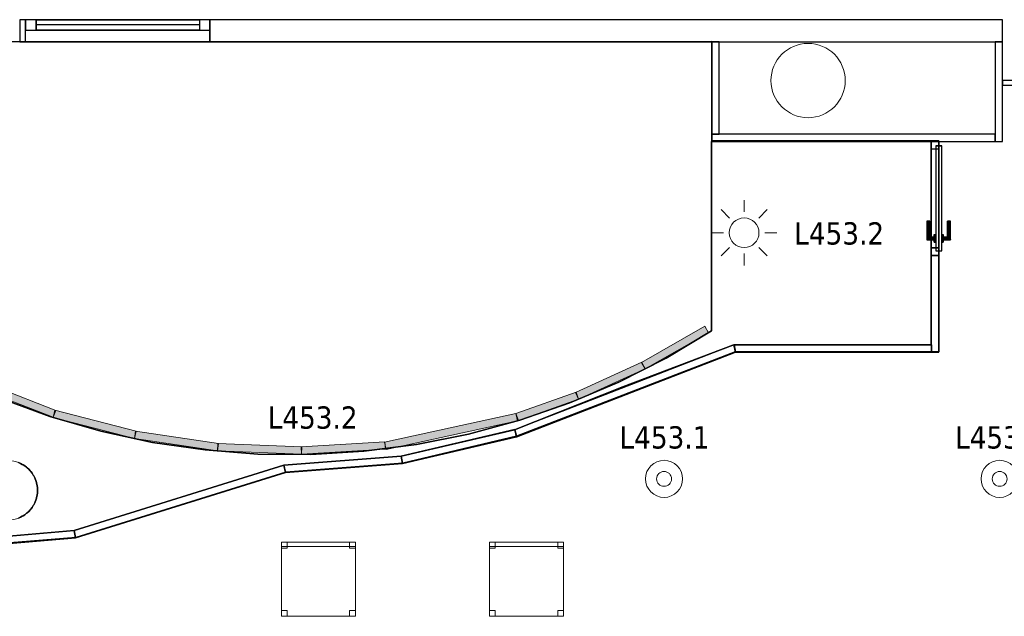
# Model space of a CAD drawing. Header units: metres. Extents: x 397.7 to 427.5, y 12.7 to 28.4.
# Tile 123 of 133: x 410.8 to 417.5, y 20.3 to 24.3. Entities that reach past the tile are written whole.
import ezdxf

# ---------------------------------------------------------------- set-up
doc = ezdxf.new("R2010")
doc.units = ezdxf.units.M
for name, color, linetype, lineweight, true_color in [('01_CARPINTERIA', 5, 'Continuous', 25, 0x0000ff), ('01_PROYECCION CARP', 7, 'Continuous', 25, 0x00007f), ('01_SUELOS', 7, 'Continuous', 25, 0x007f00)]:
    doc.layers.add(name, color=color, linetype=linetype, lineweight=lineweight, true_color=true_color)
for name, color, linetype, lineweight in [('02_MOBILIARIO', 7, 'Continuous', 18), ('A-COLS-____-MCUT', 7, 'Continuous', 18), ('A-COLS-____-OTLN', 7, 'Continuous', 18), ('A-DETL-____-MBND', 7, 'Continuous', 18), ('A-DETL-GENF-OTLN', 7, 'Continuous', 18), ('A-GENM-____-OTLN', 7, 'Continuous', 18), ('A-WALL-____-MCUT', 7, 'Continuous', 25), ('A-WALL-____-OTLN', 7, 'Continuous', 25), ('E-LITE-____-IDEN', 7, 'Continuous', 30), ('E-LITE-EQPM-IDEN', 7, 'Continuous', 30), ('E-LITE-EQPM-OTLN', 7, 'Continuous', 18)]:
    doc.layers.add(name, color=color, linetype=linetype, lineweight=lineweight)
doc.styles.add('Tahoma_4', font='tahoma.ttf', dxfattribs={"height": 0.15})

# ---------------------------------------------------------------- blocks, each defined once
blk = doc.blocks.new('Family - Mampara P4-153740-07_ENLLUMENAT_P4')
at = {"layer": 'A-WALL-____-MCUT', "color": 253, "true_color": 0xaaaaaa}
for p, q in [((0.0054, 0.05), (0, 0)), ((1.4857, 0.05), (0.0054, 0.05)), ((1.48, 0), (1.4857, 0.05)), ((0, 0), (1.48, 0))]:
    blk.add_line(p, q, dxfattribs=at)
at = {"layer": 'A-WALL-____-OTLN', "color": 253, "true_color": 0xaaaaaa}
for p, q in [((0.0054, 0.05), (0, 0)), ((0, 0), (1.48, 0)), ((1.4857, 0.05), (0.0054, 0.05)), ((1.48, 0), (1.4857, 0.05))]:
    blk.add_line(p, q, dxfattribs=at)
at = {"layer": 'A-WALL-____-OTLN', "color": 253, "lineweight": 18, "true_color": 0xaaaaaa}
blk.add_line((0, 0), (1.48, 0), dxfattribs=at)
blk = doc.blocks.new('Family - LONDR55-XX_ZZ-ARQ-CAA-M3D-Londres55-153771-07_ENLLUMENAT_P4')
at = {"layer": '01_CARPINTERIA', "color": 9, "true_color": 0xaaaad4}
for p, q in [((0.07, 0.07), (0, 0.07)), ((0, 0.07), (0, 0)), ((0.07, 0), (0.07, 0.07)), ((1.24, 0.07), (1.17, 0.07)), ((1.17, 0.07), (1.17, 0)), ((1.24, 0), (1.24, 0.07)), ((0, 0), (0.07, 0)), ((1.17, 0), (1.24, 0))]:
    blk.add_line(p, q, dxfattribs=at)
at = {"layer": '01_PROYECCION CARP', "color": 9, "true_color": 0xaaaad4}
for p, q in [((0, 0), (0, 0.07)), ((0.07, 0.07), (0, 0.07)), ((0.07, 0), (0.07, 0.07)), ((1.17, 0.07), (0.07, 0.07)), ((0.07, 0.07), (1.17, 0.07)), ((0.07, 0), (0.07, 0.07)), ((0.07, 0), (0.07, 0.07)), ((1.17, 0), (1.17, 0.07)), ((1.17, 0.07), (1.17, 0)), ((1.17, 0), (1.17, 0.07)), ((1.24, 0.07), (1.17, 0.07)), ((1.24, 0), (1.24, 0.07)), ((0, 0), (0.07, 0)), ((0.07, 0.035), (1.17, 0.035)), ((0.07, 0.035), (1.17, 0.035)), ((1.17, 0), (0.07, 0)), ((0.07, 0), (1.17, 0)), ((1.17, 0), (1.24, 0))]:
    blk.add_line(p, q, dxfattribs=at)
blk = doc.blocks.new('Family - Finestra P4-153772-07_ENLLUMENAT_P4')
blk.add_blockref('Family - LONDR55-XX_ZZ-ARQ-CAA-M3D-Londres55-153771-07_ENLLUMENAT_P4', (0, 0))
blk = doc.blocks.new('Family - Paviment PSC-153817-07_ENLLUMENAT_P4')
at = {"layer": '01_SUELOS', "color": 9, "true_color": 0xaad4aa}
for p, q in [((7.22, 2.6887), (5.74, 2.6887)), ((5.74, 2.6887), (7.22, 2.6887)), ((5.74, 2.6887), (5.74, 1.4131)), ((5.74, 1.4131), (5.74, 2.6887)), ((7.22, 1.3187), (7.22, 2.6887)), ((7.22, 2.6887), (7.22, 1.3187)), ((5.74, 1.4131), (5.4332, 1.2298)), ((5.4332, 1.2298), (5.74, 1.4131)), ((5.1432, 1.0353), (5.8821, 1.3154)), ((5.8821, 1.3154), (5.1432, 1.0353)), ((5.8821, 1.3154), (5.8907, 1.3187)), ((5.8907, 1.3187), (5.8821, 1.3154)), ((5.8907, 1.3187), (7.22, 1.3187)), ((7.22, 1.3187), (5.8907, 1.3187)), ((5.4332, 1.2298), (5.1147, 1.068)), ((5.1147, 1.068), (5.4332, 1.2298)), ((5.1147, 1.068), (4.7858, 0.9282)), ((4.7858, 0.9282), (5.1147, 1.068)), ((4.4115, 0.7465), (5.1432, 1.0353)), ((5.1432, 1.0353), (4.4115, 0.7465)), ((1.2821, 0.8364), (0.9464, 0.9587)), ((0.9464, 0.9587), (1.2821, 0.8364)), ((4.7858, 0.9282), (4.4482, 0.8112)), ((4.4482, 0.8112), (4.7858, 0.9282)), ((1.6254, 0.7373), (1.2821, 0.8364)), ((1.2821, 0.8364), (1.6254, 0.7373)), ((4.4482, 0.8112), (4.1033, 0.7176)), ((4.1033, 0.7176), (4.4482, 0.8112)), ((1.9747, 0.6618), (1.6254, 0.7373)), ((1.6254, 0.7373), (1.9747, 0.6618)), ((3.6496, 0.5682), (4.4115, 0.7465)), ((4.4115, 0.7465), (3.6496, 0.5682)), ((4.1033, 0.7176), (3.7529, 0.6477)), ((3.7529, 0.6477), (4.1033, 0.7176)), ((2.3283, 0.6103), (1.9747, 0.6618)), ((1.9747, 0.6618), (2.3283, 0.6103)), ((2.6846, 0.5831), (2.3283, 0.6103)), ((2.3283, 0.6103), (2.6846, 0.5831)), ((3.3985, 0.6018), (3.0419, 0.5803)), ((3.0419, 0.5803), (3.3985, 0.6018)), ((3.7529, 0.6477), (3.3985, 0.6018)), ((3.3985, 0.6018), (3.7529, 0.6477)), ((3.0419, 0.5803), (2.6846, 0.5831)), ((2.6846, 0.5831), (3.0419, 0.5803)), ((2.86, 0.5081), (3.6496, 0.5682)), ((3.6496, 0.5682), (2.86, 0.5081)), ((1.071, 0.5254), (1.0847, 0.5204)), ((1.0847, 0.5204), (1.071, 0.5254)), ((1.0847, 0.5204), (1.0974, 0.5131)), ((1.0974, 0.5131), (1.0847, 0.5204)), ((1.0974, 0.5131), (1.1, 0.5119)), ((1.1, 0.5119), (1.0974, 0.5131)), ((1.1, 0.5119), (1.1024, 0.5102)), ((1.1024, 0.5102), (1.1, 0.5119)), ((1.1024, 0.5102), (1.115, 0.5029)), ((1.115, 0.5029), (1.1024, 0.5102)), ((1.115, 0.5029), (1.1262, 0.4936)), ((1.1262, 0.4936), (1.115, 0.5029)), ((1.1262, 0.4936), (1.1286, 0.4919)), ((1.1286, 0.4919), (1.1262, 0.4936)), ((1.1286, 0.4919), (1.1306, 0.4898)), ((1.1306, 0.4898), (1.1286, 0.4919)), ((1.1306, 0.4898), (1.1418, 0.4805)), ((1.1418, 0.4805), (1.1306, 0.4898)), ((1.1418, 0.4805), (1.1511, 0.4693)), ((1.1511, 0.4693), (1.1418, 0.4805)), ((1.1511, 0.4693), (1.1532, 0.4672)), ((1.1532, 0.4672), (1.1511, 0.4693)), ((1.1532, 0.4672), (1.1549, 0.4649)), ((1.1549, 0.4649), (1.1532, 0.4672)), ((1.1549, 0.4649), (1.1642, 0.4537)), ((1.1642, 0.4537), (1.1549, 0.4649)), ((1.4467, 0.068), (2.86, 0.5081)), ((2.86, 0.5081), (1.4467, 0.068)), ((1.1642, 0.4537), (1.1715, 0.4411)), ((1.1715, 0.4411), (1.1642, 0.4537)), ((1.1715, 0.4411), (1.1732, 0.4387)), ((1.1732, 0.4387), (1.1715, 0.4411)), ((1.1732, 0.4387), (1.1744, 0.436)), ((1.1744, 0.436), (1.1732, 0.4387)), ((1.1744, 0.436), (1.1817, 0.4234)), ((1.1817, 0.4234), (1.1744, 0.436)), ((1.1817, 0.4234), (1.1867, 0.4097)), ((1.1867, 0.4097), (1.1817, 0.4234)), ((1.1867, 0.4097), (1.1879, 0.4071)), ((1.1879, 0.4071), (1.1867, 0.4097)), ((1.1879, 0.4071), (1.1887, 0.4043)), ((1.1887, 0.4043), (1.1879, 0.4071)), ((1.1887, 0.4043), (1.1937, 0.3906)), ((1.1937, 0.3906), (1.1887, 0.4043)), ((1.1937, 0.3906), (1.1962, 0.3762)), ((1.1962, 0.3762), (1.1937, 0.3906)), ((1.1962, 0.3762), (1.197, 0.3734)), ((1.197, 0.3734), (1.1962, 0.3762)), ((1.197, 0.3734), (1.1972, 0.3705)), ((1.1972, 0.3705), (1.197, 0.3734)), ((1.1972, 0.3705), (1.1997, 0.3562)), ((1.1997, 0.3562), (1.1972, 0.3705)), ((1.1997, 0.3562), (1.1997, 0.3212)), ((1.1997, 0.3212), (1.1997, 0.3562)), ((1.1867, 0.2676), (1.1817, 0.2539)), ((1.1817, 0.2539), (1.1867, 0.2676)), ((1.1879, 0.2703), (1.1867, 0.2676)), ((1.1867, 0.2676), (1.1879, 0.2703)), ((1.1887, 0.2731), (1.1879, 0.2703)), ((1.1879, 0.2703), (1.1887, 0.2731)), ((1.1937, 0.2868), (1.1887, 0.2731)), ((1.1887, 0.2731), (1.1937, 0.2868)), ((1.1962, 0.3011), (1.1937, 0.2868)), ((1.1937, 0.2868), (1.1962, 0.3011)), ((1.197, 0.304), (1.1962, 0.3011)), ((1.1962, 0.3011), (1.197, 0.304)), ((1.1972, 0.3069), (1.197, 0.304)), ((1.197, 0.304), (1.1972, 0.3069)), ((1.1997, 0.3212), (1.1972, 0.3069)), ((1.1972, 0.3069), (1.1997, 0.3212)), ((1.1511, 0.2081), (1.1418, 0.1969)), ((1.1418, 0.1969), (1.1511, 0.2081)), ((1.1532, 0.2101), (1.1511, 0.2081)), ((1.1511, 0.2081), (1.1532, 0.2101)), ((1.1549, 0.2125), (1.1532, 0.2101)), ((1.1532, 0.2101), (1.1549, 0.2125)), ((1.1642, 0.2237), (1.1549, 0.2125)), ((1.1549, 0.2125), (1.1642, 0.2237)), ((1.1715, 0.2363), (1.1642, 0.2237)), ((1.1642, 0.2237), (1.1715, 0.2363)), ((1.1732, 0.2387), (1.1715, 0.2363)), ((1.1715, 0.2363), (1.1732, 0.2387)), ((1.1744, 0.2413), (1.1732, 0.2387)), ((1.1732, 0.2387), (1.1744, 0.2413)), ((1.1817, 0.2539), (1.1744, 0.2413)), ((1.1744, 0.2413), (1.1817, 0.2539)), ((1.0847, 0.157), (1.071, 0.152)), ((1.071, 0.152), (1.0847, 0.157)), ((1.0974, 0.1642), (1.0847, 0.157)), ((1.0847, 0.157), (1.0974, 0.1642)), ((1.1, 0.1655), (1.0974, 0.1642)), ((1.0974, 0.1642), (1.1, 0.1655)), ((1.1024, 0.1672), (1.1, 0.1655)), ((1.1, 0.1655), (1.1024, 0.1672)), ((1.115, 0.1744), (1.1024, 0.1672)), ((1.1024, 0.1672), (1.115, 0.1744)), ((1.1262, 0.1838), (1.115, 0.1744)), ((1.115, 0.1744), (1.1262, 0.1838)), ((1.1286, 0.1855), (1.1262, 0.1838)), ((1.1262, 0.1838), (1.1286, 0.1855)), ((1.1306, 0.1875), (1.1286, 0.1855)), ((1.1286, 0.1855), (1.1306, 0.1875)), ((1.1418, 0.1969), (1.1306, 0.1875)), ((1.1306, 0.1875), (1.1418, 0.1969)), ((0.6526, 0), (1.4467, 0.068)), ((1.4467, 0.068), (0.6526, 0))]:
    blk.add_line(p, q, dxfattribs=at)
blk = doc.blocks.new('Family - Mampara P4-153830-07_ENLLUMENAT_P4')
at = {"layer": 'A-WALL-____-MCUT', "color": 253, "true_color": 0xaaaaaa}
for p, q in [((0.05, 0.0492), (0, 0.0492)), ((0, 0.0492), (0, 0)), ((0, 0), (0.6525, 0)), ((0.6525, 0.05), (0.05, 0.05)), ((0.05, 0.05), (0.05, 0.0492)), ((0.6525, 0), (0.6525, 0.05))]:
    blk.add_line(p, q, dxfattribs=at)
at = {"layer": 'A-WALL-____-OTLN', "color": 253, "true_color": 0xaaaaaa}
for p, q in [((0, 0.0492), (0, 0)), ((0.05, 0.0492), (0, 0.0492)), ((0, 0), (1.42, 0)), ((1.42, 0.05), (0.05, 0.05)), ((0.05, 0.05), (0.05, 0.0492)), ((1.42, 0.05), (0.6525, 0.05)), ((0.6525, 0.05), (0.6525, 0)), ((1.42, 0), (1.42, 0.05)), ((1.42, 0), (1.42, 0.05)), ((0.6525, 0), (1.42, 0))]:
    blk.add_line(p, q, dxfattribs=at)
at = {"layer": 'A-WALL-____-OTLN', "color": 253, "lineweight": 18, "true_color": 0xaaaaaa}
blk.add_line((0, 0), (1.42, 0), dxfattribs=at)
blk = doc.blocks.new('Family - Vano porta P4-153832-07_ENLLUMENAT_P4')
at = {"layer": 'A-GENM-____-OTLN', "color": 253, "true_color": 0xaaaaaa}
for p, q in [((417.017, 23.4895), (416.967, 23.4895)), ((416.967, 23.4895), (416.967, 22.7219)), ((417.017, 23.4895), (416.967, 23.4895)), ((416.967, 22.7219), (416.967, 23.4895)), ((417.017, 22.7219), (417.017, 23.4895)), ((417.017, 23.4895), (417.017, 22.7219)), ((416.967, 22.7219), (417.017, 22.7219)), ((417.017, 22.7219), (416.967, 22.7219))]:
    blk.add_line(p, q, dxfattribs=at)
blk = doc.blocks.new('Family - Cadira d_Oficina_P4-153844-07_ENLLUMENAT_P4')
at = {"layer": 'A-DETL-____-MBND', "color": 253, "true_color": 0xaaaaaa}
for p, q in [((0, 0.47), (0, 0.5)), ((0, 0.5), (0.5, 0.5)), ((0.5, 0.5), (0, 0.5)), ((0, 0.5), (0, 0.47)), ((0, 0.46), (0, 0.5)), ((0, 0.5), (0.04, 0.5)), ((0.04, 0.5), (0, 0.5)), ((0, 0.5), (0, 0.46)), ((0, 0), (0, 0.5)), ((0, 0.5), (0.5, 0.5)), ((0.5, 0.5), (0, 0.5)), ((0, 0.5), (0, 0)), ((0.5, 0.47), (0, 0.47)), ((0, 0.47), (0.5, 0.47)), ((0.04, 0.5), (0.04, 0.46)), ((0.04, 0.46), (0.04, 0.5)), ((0.46, 0.46), (0.46, 0.5)), ((0.46, 0.5), (0.5, 0.5)), ((0.5, 0.5), (0.46, 0.5)), ((0.46, 0.5), (0.46, 0.46)), ((0.5, 0.5), (0.5, 0.47)), ((0.5, 0.47), (0.5, 0.5)), ((0.5, 0.5), (0.5, 0)), ((0.5, 0), (0.5, 0.5)), ((0.5, 0.5), (0.5, 0.46)), ((0.5, 0.46), (0.5, 0.5)), ((0.04, 0.46), (0, 0.46)), ((0, 0.46), (0.04, 0.46)), ((0.5, 0.46), (0.46, 0.46)), ((0.46, 0.46), (0.5, 0.46)), ((0, 0), (0, 0.04)), ((0, 0.04), (0.04, 0.04)), ((0.04, 0.04), (0, 0.04)), ((0, 0.04), (0, 0)), ((0.04, 0), (0, 0)), ((0, 0), (0.04, 0)), ((0.5, 0), (0, 0)), ((0, 0), (0.5, 0)), ((0.04, 0.04), (0.04, 0)), ((0.04, 0), (0.04, 0.04)), ((0.46, 0), (0.46, 0.04)), ((0.46, 0.04), (0.5, 0.04)), ((0.5, 0.04), (0.46, 0.04)), ((0.46, 0.04), (0.46, 0)), ((0.5, 0), (0.46, 0)), ((0.46, 0), (0.5, 0)), ((0.5, 0.04), (0.5, 0)), ((0.5, 0), (0.5, 0.04))]:
    blk.add_line(p, q, dxfattribs=at)
blk = doc.blocks.new('Family - Evans P4-153890-07_ENLLUMENAT_P4')
at = {"layer": 'A-WALL-____-MCUT', "color": 253, "true_color": 0xaaaaaa}
for p, q in [((0.62, 0.05), (0, 0.05)), ((0, 0.05), (0, 0)), ((0, 0), (0.62, 0)), ((0.62, 0), (0.62, 0.05))]:
    blk.add_line(p, q, dxfattribs=at)
at = {"layer": 'A-WALL-____-OTLN', "color": 253, "lineweight": 18, "true_color": 0xaaaaaa}
blk.add_line((-0.003, 0), (0.62, 0), dxfattribs=at)
at = {"layer": 'A-WALL-____-OTLN', "color": 253, "true_color": 0xaaaaaa}
for p, q in [((0.62, 0.05), (0, 0.05)), ((0, 0.05), (0, 0)), ((0, 0), (0.62, 0)), ((0.62, 0), (0.62, 0.05))]:
    blk.add_line(p, q, dxfattribs=at)
blk = doc.blocks.new('Family - Mampara P4-153919-07_ENLLUMENAT_P4')
at = {"layer": 'A-WALL-____-MCUT', "color": 253, "true_color": 0xaaaaaa}
for p, q in [((0.0052, 0.0495), (0, 0.0123)), ((0, 0.0123), (0, 0)), ((0, 0), (1.5786, 0)), ((1.5879, 0.05), (0.0018, 0.05)), ((0.0018, 0.05), (0.0052, 0.0495)), ((1.5786, 0), (1.5879, 0.05))]:
    blk.add_line(p, q, dxfattribs=at)
at = {"layer": 'A-WALL-____-OTLN', "color": 253, "true_color": 0xaaaaaa}
for p, q in [((0.0052, 0.0495), (0, 0.0123)), ((0, 0.0123), (0, 0)), ((0, 0), (1.5786, 0)), ((0.0018, 0.05), (0.0052, 0.0495)), ((1.5879, 0.05), (0.0018, 0.05)), ((1.5786, 0), (1.5879, 0.05))]:
    blk.add_line(p, q, dxfattribs=at)
at = {"layer": 'A-WALL-____-OTLN', "color": 253, "lineweight": 18, "true_color": 0xaaaaaa}
blk.add_line((0, 0), (1.5786, 0), dxfattribs=at)
blk = doc.blocks.new('Family - Mampara P4-153927-07_ENLLUMENAT_P4')
at = {"layer": 'A-WALL-____-MCUT', "color": 253, "true_color": 0xaaaaaa}
for p, q in [((0.0039, 0.05), (0, 0)), ((0, 0), (0.79, 0)), ((0.79, 0.05), (0.0039, 0.05)), ((0.79, 0), (0.79, 0.05))]:
    blk.add_line(p, q, dxfattribs=at)
at = {"layer": 'A-WALL-____-OTLN', "color": 253, "true_color": 0xaaaaaa}
for p, q in [((0.0039, 0.05), (0, 0)), ((0, 0), (0.79, 0)), ((0.79, 0.05), (0.0039, 0.05)), ((0.79, 0), (0.79, 0.05))]:
    blk.add_line(p, q, dxfattribs=at)
at = {"layer": 'A-WALL-____-OTLN', "color": 253, "lineweight": 18, "true_color": 0xaaaaaa}
blk.add_line((0, 0), (0.79, 0), dxfattribs=at)
blk = doc.blocks.new('Family - Evans P4-153951-07_ENLLUMENAT_P4')
at = {"layer": 'A-WALL-____-MCUT', "color": 253, "true_color": 0xaaaaaa}
for p, q in [((5.34, 0.15), (0, 0.15)), ((0, 0.15), (0, 0)), ((5.34, 0), (5.34, 0.15)), ((6.58, 0.15), (6.58, 0)), ((6.62, 0.15), (6.58, 0.15)), ((6.62, 0), (6.62, 0.15)), ((0, 0), (5.34, 0)), ((6.58, 0), (6.62, 0))]:
    blk.add_line(p, q, dxfattribs=at)
at = {"layer": 'A-WALL-____-OTLN', "color": 253, "true_color": 0xaaaaaa}
for p, q in [((6.62, 0.15), (0, 0.15)), ((0, 0.15), (0, 0)), ((6.58, 0.15), (5.34, 0.15)), ((5.34, 0.15), (5.34, 0)), ((6.58, 0.15), (6.58, 0)), ((6.62, 0), (6.62, 0.15)), ((0, 0), (6.62, 0)), ((5.34, 0), (6.58, 0))]:
    blk.add_line(p, q, dxfattribs=at)
at = {"layer": 'A-WALL-____-OTLN', "color": 253, "lineweight": 18, "true_color": 0xaaaaaa}
blk.add_line((0, 0), (6.62, 0), dxfattribs=at)
blk = doc.blocks.new('Family - Vano de Finestra P4-153953-07_ENLLUMENAT_P4')
at = {"layer": 'A-GENM-____-OTLN', "color": 253, "true_color": 0xaaaaaa}
for p, q in [((410.867, 24.3095), (410.867, 24.1595)), ((412.107, 24.3095), (410.867, 24.3095)), ((410.867, 24.3095), (410.867, 24.1595)), ((410.867, 24.3095), (412.107, 24.3095)), ((412.107, 24.1595), (412.107, 24.3095)), ((412.107, 24.3095), (412.107, 24.1595)), ((410.867, 24.1595), (412.107, 24.1595)), ((412.107, 24.1595), (410.867, 24.1595))]:
    blk.add_line(p, q, dxfattribs=at)
blk = doc.blocks.new('Family - Mampara P4-154021-07_ENLLUMENAT_P4')
at = {"layer": 'A-WALL-____-MCUT', "color": 253, "true_color": 0xaaaaaa}
for p, q in [((-0.01, 0.05), (-0.01, 0.0497)), ((-0.01, 0.0497), (-0.0093, 0.05)), ((-0.0093, 0.05), (-0.01, 0.05)), ((1.3208, 0.05), (-0.009, 0.05)), ((-0.009, 0.05), (0.0003, 0.0001)), ((0.0003, 0.0001), (0, 0)), ((0, 0), (1.3208, 0)), ((1.3208, 0), (1.3208, 0.05))]:
    blk.add_line(p, q, dxfattribs=at)
at = {"layer": 'A-WALL-____-OTLN', "color": 253, "true_color": 0xaaaaaa}
for p, q in [((-0.01, 0.05), (-0.01, 0.0497)), ((-0.01, 0.0497), (-0.0093, 0.05)), ((-0.0093, 0.05), (-0.01, 0.05)), ((-0.009, 0.05), (0.0003, 0.0001)), ((1.3208, 0.05), (-0.009, 0.05)), ((0.0003, 0.0001), (0, 0)), ((0, 0), (1.3208, 0)), ((1.3208, 0), (1.3208, 0.05))]:
    blk.add_line(p, q, dxfattribs=at)
blk = doc.blocks.new('Family - Pilar P4-154054-07_ENLLUMENAT_P4')
at = {"layer": 'A-COLS-____-MCUT', "color": 253, "true_color": 0xaaaaaa}
for start, end in [(360, 180), (180, 360)]:
    blk.add_arc((0.25, 0.25), 0.25, start, end, dxfattribs=at)
at = {"layer": 'A-COLS-____-OTLN', "color": 253, "true_color": 0xaaaaaa}
for start, end in [(360, 180), (180, 360)]:
    blk.add_arc((0.25, 0.25), 0.25, start, end, dxfattribs=at)
blk = doc.blocks.new('Family - Evans P4-154074-07_ENLLUMENAT_P4')
at = {"layer": 'A-WALL-____-MCUT', "color": 253, "true_color": 0xaaaaaa}
for p, q in [((1.91, 0.05), (0, 0.05)), ((0, 0.05), (0, 0)), ((0, 0), (1.91, 0)), ((1.91, 0), (1.91, 0.05))]:
    blk.add_line(p, q, dxfattribs=at)
at = {"layer": 'A-WALL-____-OTLN', "color": 253, "true_color": 0xaaaaaa}
for p, q in [((1.91, 0.05), (0, 0.05)), ((0, 0.05), (0, 0)), ((0, 0), (1.91, 0)), ((1.91, 0), (1.91, 0.05))]:
    blk.add_line(p, q, dxfattribs=at)
at = {"layer": 'A-WALL-____-OTLN', "color": 253, "lineweight": 18, "true_color": 0xaaaaaa}
blk.add_line((0, 0), (1.91, 0), dxfattribs=at)
blk = doc.blocks.new('Family - LONDR55-XX_ZZ-ARQ-CAA-M3D-Londres55-154204-07_ENLLUMENAT_P4')
at = {"layer": '01_CARPINTERIA', "color": 161, "true_color": 0xaaaaff}
for p, q in [((0.7375, 0.07), (0.03, 0.07)), ((0.03, 0.07), (0.03, 0.03)), ((0.7375, 0.07), (0.03, 0.07)), ((0.03, 0.03), (0.03, 0.07)), ((0.5375, 0.1287), (0.5375, 0.13)), ((0.5375, 0.13), (0.5375, 0.1287)), ((0.6625, 0.13), (0.5375, 0.13)), ((0.5375, 0.125), (0.5375, 0.1287)), ((0.5375, 0.1287), (0.5375, 0.125)), ((0.6612, 0.1287), (0.5375, 0.1287)), ((0.6612, 0.1287), (0.5375, 0.1287)), ((0.5375, 0.12), (0.5375, 0.125)), ((0.5375, 0.125), (0.5375, 0.12)), ((0.6575, 0.125), (0.5375, 0.125)), ((0.6575, 0.125), (0.5375, 0.125)), ((0.5375, 0.115), (0.5375, 0.12)), ((0.5375, 0.12), (0.5375, 0.115)), ((0.5375, 0.12), (0.6525, 0.12)), ((0.6525, 0.12), (0.5375, 0.12)), ((0.5375, 0.115), (0.5375, 0.1113)), ((0.5375, 0.1113), (0.5375, 0.115)), ((0.6475, 0.115), (0.5375, 0.115)), ((0.6475, 0.115), (0.5375, 0.115)), ((0.5375, 0.1113), (0.5375, 0.11)), ((0.5375, 0.11), (0.5375, 0.1113)), ((0.6439, 0.1113), (0.5375, 0.1113)), ((0.6439, 0.1113), (0.5375, 0.1113)), ((0.6425, 0.11), (0.5375, 0.11)), ((0.6775, 0.08), (0.6275, 0.08)), ((0.6275, 0.08), (0.6775, 0.08)), ((0.6275, 0.07), (0.6275, 0.08)), ((0.6275, 0.07), (0.6275, 0.08)), ((0.6775, 0.07), (0.6275, 0.07)), ((0.6275, 0.07), (0.6775, 0.07)), ((0.6425, 0.11), (0.6439, 0.1113)), ((0.6439, 0.1113), (0.6425, 0.11)), ((0.6425, 0.08), (0.6425, 0.11)), ((0.6439, 0.08), (0.6425, 0.08)), ((0.6425, 0.08), (0.6439, 0.08)), ((0.6439, 0.1113), (0.6475, 0.115)), ((0.6475, 0.115), (0.6439, 0.1113)), ((0.6439, 0.08), (0.6439, 0.1113)), ((0.6439, 0.08), (0.6439, 0.1113)), ((0.6475, 0.08), (0.6439, 0.08)), ((0.6439, 0.08), (0.6475, 0.08)), ((0.6475, 0.115), (0.6525, 0.12)), ((0.6525, 0.12), (0.6475, 0.115)), ((0.6475, 0.08), (0.6475, 0.115)), ((0.6475, 0.08), (0.6475, 0.115)), ((0.6525, 0.08), (0.6475, 0.08)), ((0.6475, 0.08), (0.6525, 0.08)), ((0.6575, 0.125), (0.6525, 0.12)), ((0.6525, 0.12), (0.6575, 0.125)), ((0.6525, 0.12), (0.6525, 0.08)), ((0.6525, 0.08), (0.6525, 0.12)), ((0.6575, 0.08), (0.6525, 0.08)), ((0.6525, 0.08), (0.6575, 0.08)), ((0.6612, 0.1287), (0.6575, 0.125)), ((0.6575, 0.125), (0.6612, 0.1287)), ((0.6575, 0.08), (0.6575, 0.125)), ((0.6575, 0.08), (0.6575, 0.125)), ((0.6575, 0.08), (0.6612, 0.08)), ((0.6612, 0.08), (0.6575, 0.08)), ((0.6625, 0.13), (0.6612, 0.1287)), ((0.6612, 0.1287), (0.6625, 0.13)), ((0.6612, 0.08), (0.6612, 0.1287)), ((0.6612, 0.08), (0.6612, 0.1287)), ((0.6612, 0.08), (0.6625, 0.08)), ((0.6625, 0.08), (0.6612, 0.08)), ((0.6625, 0.08), (0.6625, 0.13)), ((0.6775, 0.07), (0.6775, 0.08)), ((0.6775, 0.08), (0.6775, 0.07)), ((0.7375, 0.03), (0.7375, 0.07)), ((0.7375, 0.03), (0.7375, 0.07)), ((0.05, 0.05), (0, 0.05)), ((0, 0.05), (0, 0)), ((0.05, 0.05), (0, 0.05)), ((0, 0), (0, 0.05)), ((0, 0), (0.05, 0)), ((0, 0), (0.05, 0)), ((0.03, 0.03), (0.7375, 0.03)), ((0.03, 0.03), (0.7375, 0.03)), ((0.05, 0), (0.05, 0.05)), ((0.05, 0), (0.05, 0.05)), ((0.6275, 0.03), (0.6775, 0.03)), ((0.6775, 0.03), (0.6275, 0.03)), ((0.6275, 0.02), (0.6275, 0.03)), ((0.6275, 0.02), (0.6275, 0.03)), ((0.6275, 0.02), (0.6775, 0.02)), ((0.6775, 0.02), (0.6275, 0.02)), ((0.6439, 0.02), (0.6425, 0.02)), ((0.6425, 0.02), (0.6439, 0.02)), ((0.6425, -0.01), (0.6425, 0.02)), ((0.6475, 0.02), (0.6439, 0.02)), ((0.6439, 0.02), (0.6475, 0.02)), ((0.6439, -0.0113), (0.6439, 0.02)), ((0.6439, -0.0113), (0.6439, 0.02)), ((0.6475, 0.02), (0.6525, 0.02)), ((0.6525, 0.02), (0.6475, 0.02)), ((0.6475, -0.015), (0.6475, 0.02)), ((0.6475, -0.015), (0.6475, 0.02)), ((0.6525, 0.02), (0.6575, 0.02)), ((0.6575, 0.02), (0.6525, 0.02)), ((0.6525, 0.02), (0.6525, -0.02)), ((0.6525, -0.02), (0.6525, 0.02)), ((0.6575, 0.02), (0.6612, 0.02)), ((0.6612, 0.02), (0.6575, 0.02)), ((0.6575, -0.025), (0.6575, 0.02)), ((0.6575, -0.025), (0.6575, 0.02)), ((0.6612, 0.02), (0.6625, 0.02)), ((0.6625, 0.02), (0.6612, 0.02)), ((0.6612, -0.0287), (0.6612, 0.02)), ((0.6612, -0.0287), (0.6612, 0.02)), ((0.6625, -0.03), (0.6625, 0.02)), ((0.6775, 0.02), (0.6775, 0.03)), ((0.6775, 0.03), (0.6775, 0.02)), ((0.7675, 0.05), (0.7175, 0.05)), ((0.7175, 0.05), (0.7175, 0)), ((0.7675, 0.05), (0.7175, 0.05)), ((0.7175, 0), (0.7175, 0.05)), ((0.7175, 0), (0.7675, 0)), ((0.7175, 0), (0.7675, 0)), ((0.7675, 0), (0.7675, 0.05)), ((0.7675, 0), (0.7675, 0.05)), ((0.5375, -0.0113), (0.5375, -0.01)), ((0.5375, -0.01), (0.5375, -0.0113)), ((0.5375, -0.01), (0.6425, -0.01)), ((0.5375, -0.015), (0.5375, -0.0113)), ((0.5375, -0.0113), (0.5375, -0.015)), ((0.5375, -0.0113), (0.6439, -0.0113)), ((0.5375, -0.0113), (0.6439, -0.0113)), ((0.5375, -0.02), (0.5375, -0.015)), ((0.5375, -0.015), (0.5375, -0.02)), ((0.5375, -0.015), (0.6475, -0.015)), ((0.5375, -0.015), (0.6475, -0.015)), ((0.5375, -0.025), (0.5375, -0.02)), ((0.5375, -0.02), (0.5375, -0.025)), ((0.6525, -0.02), (0.5375, -0.02)), ((0.5375, -0.02), (0.6525, -0.02)), ((0.5375, -0.025), (0.5375, -0.0287)), ((0.5375, -0.0287), (0.5375, -0.025)), ((0.5375, -0.025), (0.6575, -0.025)), ((0.5375, -0.025), (0.6575, -0.025)), ((0.5375, -0.0287), (0.5375, -0.03)), ((0.5375, -0.03), (0.5375, -0.0287)), ((0.5375, -0.0287), (0.6612, -0.0287)), ((0.5375, -0.0287), (0.6612, -0.0287)), ((0.5375, -0.03), (0.6625, -0.03)), ((0.6439, -0.0113), (0.6425, -0.01)), ((0.6425, -0.01), (0.6439, -0.0113)), ((0.6475, -0.015), (0.6439, -0.0113)), ((0.6439, -0.0113), (0.6475, -0.015)), ((0.6525, -0.02), (0.6475, -0.015)), ((0.6475, -0.015), (0.6525, -0.02)), ((0.6525, -0.02), (0.6575, -0.025)), ((0.6575, -0.025), (0.6525, -0.02)), ((0.6575, -0.025), (0.6612, -0.0287)), ((0.6612, -0.0287), (0.6575, -0.025)), ((0.6612, -0.0287), (0.6625, -0.03)), ((0.6625, -0.03), (0.6612, -0.0287))]:
    blk.add_line(p, q, dxfattribs=at)
blk = doc.blocks.new('Family - Porta P4-154205-07_ENLLUMENAT_P4')
blk.add_blockref('Family - LONDR55-XX_ZZ-ARQ-CAA-M3D-Londres55-154204-07_ENLLUMENAT_P4', (0, 0))
blk = doc.blocks.new('Family - Evans P4-154234-07_ENLLUMENAT_P4')
at = {"layer": 'A-WALL-____-MCUT', "color": 253, "true_color": 0xaaaaaa}
for p, q in [((0.67, 0.05), (0, 0.05)), ((0, 0.05), (0, 0)), ((0, 0), (0.67, 0)), ((0.67, 0), (0.67, 0.05))]:
    blk.add_line(p, q, dxfattribs=at)
at = {"layer": 'A-WALL-____-OTLN', "color": 253, "true_color": 0xaaaaaa}
for p, q in [((0.67, 0.05), (0, 0.05)), ((0, 0.05), (0, 0)), ((0, 0), (0.67, 0)), ((0.67, 0), (0.67, 0.05))]:
    blk.add_line(p, q, dxfattribs=at)
at = {"layer": 'A-WALL-____-OTLN', "color": 253, "lineweight": 18, "true_color": 0xaaaaaa}
blk.add_line((0, 0), (0.7408, 0), dxfattribs=at)
blk = doc.blocks.new('Family - Mampara P4-154244-07_ENLLUMENAT_P4')
at = {"layer": 'A-WALL-____-MCUT', "color": 253, "true_color": 0xaaaaaa}
for p, q in [((0.6868, 0.03), (0, 0.03)), ((0, 0.03), (0, 0)), ((0, 0), (0.6868, 0)), ((0.6868, 0), (0.6868, 0.03)), ((2.4859, 0.03), (2.4859, 0)), ((3.17, 0.03), (2.4859, 0.03)), ((2.4859, 0), (3.17, 0)), ((3.17, 0), (3.17, 0.03))]:
    blk.add_line(p, q, dxfattribs=at)
at = {"layer": 'A-WALL-____-OTLN', "color": 253, "true_color": 0xaaaaaa}
for p, q in [((3.17, 0.03), (0, 0.03)), ((0, 0.03), (0, 0)), ((0, 0), (3.17, 0)), ((2.4859, 0.03), (0.6868, 0.03)), ((0.6868, 0.03), (0.6868, 0)), ((2.4859, 0.03), (2.4859, 0)), ((3.17, 0), (3.17, 0.03)), ((0.6868, 0), (2.4859, 0))]:
    blk.add_line(p, q, dxfattribs=at)
at = {"layer": 'A-WALL-____-OTLN', "color": 253, "lineweight": 18, "true_color": 0xaaaaaa}
blk.add_line((0, 0), (3.17, 0), dxfattribs=at)
blk = doc.blocks.new('Family - Mampara P4-154311-07_ENLLUMENAT_P4')
at = {"layer": 'A-WALL-____-MCUT', "color": 253, "true_color": 0xaaaaaa}
for p, q in [((0.7861, 0.05), (-0.0057, 0.05)), ((-0.0057, 0.05), (0, 0)), ((0, 0), (0.0011, 0.0003)), ((0.0011, 0.0003), (0.0012, 0)), ((0.0012, 0), (0.79, 0)), ((0.79, 0), (0.7861, 0.05))]:
    blk.add_line(p, q, dxfattribs=at)
at = {"layer": 'A-WALL-____-OTLN', "color": 253, "true_color": 0xaaaaaa}
for p, q in [((-0.0057, 0.05), (0, 0)), ((0.7861, 0.05), (-0.0057, 0.05)), ((0, 0), (0.0011, 0.0003)), ((0.0011, 0.0003), (0.0012, 0)), ((0.0012, 0), (0.79, 0)), ((0.79, 0), (0.7861, 0.05))]:
    blk.add_line(p, q, dxfattribs=at)
at = {"layer": 'A-WALL-____-OTLN', "color": 253, "lineweight": 18, "true_color": 0xaaaaaa}
blk.add_line((0, 0), (0.79, 0), dxfattribs=at)
blk = doc.blocks.new('Family - Cadira d_Oficina_P4-154367-07_ENLLUMENAT_P4')
at = {"layer": 'A-DETL-____-MBND', "color": 253, "true_color": 0xaaaaaa}
for p, q in [((0, 0.47), (0, 0.5)), ((0, 0.5), (0.5, 0.5)), ((0.5, 0.5), (0, 0.5)), ((0, 0.5), (0, 0.47)), ((0, 0.46), (0, 0.5)), ((0, 0.5), (0.04, 0.5)), ((0.04, 0.5), (0, 0.5)), ((0, 0.5), (0, 0.46)), ((0, 0), (0, 0.5)), ((0, 0.5), (0.5, 0.5)), ((0.5, 0.5), (0, 0.5)), ((0, 0.5), (0, 0)), ((0.5, 0.47), (0, 0.47)), ((0, 0.47), (0.5, 0.47)), ((0.04, 0.5), (0.04, 0.46)), ((0.04, 0.46), (0.04, 0.5)), ((0.46, 0.46), (0.46, 0.5)), ((0.46, 0.5), (0.5, 0.5)), ((0.5, 0.5), (0.46, 0.5)), ((0.46, 0.5), (0.46, 0.46)), ((0.5, 0.5), (0.5, 0.47)), ((0.5, 0.47), (0.5, 0.5)), ((0.5, 0.5), (0.5, 0)), ((0.5, 0), (0.5, 0.5)), ((0.5, 0.5), (0.5, 0.46)), ((0.5, 0.46), (0.5, 0.5)), ((0.04, 0.46), (0, 0.46)), ((0, 0.46), (0.04, 0.46)), ((0.5, 0.46), (0.46, 0.46)), ((0.46, 0.46), (0.5, 0.46)), ((0, 0), (0, 0.04)), ((0, 0.04), (0.04, 0.04)), ((0.04, 0.04), (0, 0.04)), ((0, 0.04), (0, 0)), ((0.04, 0), (0, 0)), ((0, 0), (0.04, 0)), ((0.5, 0), (0, 0)), ((0, 0), (0.5, 0)), ((0.04, 0.04), (0.04, 0)), ((0.04, 0), (0.04, 0.04)), ((0.46, 0), (0.46, 0.04)), ((0.46, 0.04), (0.5, 0.04)), ((0.5, 0.04), (0.46, 0.04)), ((0.46, 0.04), (0.46, 0)), ((0.5, 0), (0.46, 0)), ((0.46, 0), (0.5, 0)), ((0.5, 0.04), (0.5, 0)), ((0.5, 0), (0.5, 0.04))]:
    blk.add_line(p, q, dxfattribs=at)
blk = doc.blocks.new('Family - Mampara P4-154482-07_ENLLUMENAT_P4')
at = {"layer": 'A-WALL-____-MCUT', "color": 253, "true_color": 0xaaaaaa}
for p, q in [((0.0175, 0.05), (0, 0)), ((0, 0), (0.82, 0)), ((0.8146, 0.05), (0.0175, 0.05)), ((0.82, 0), (0.8146, 0.05))]:
    blk.add_line(p, q, dxfattribs=at)
at = {"layer": 'A-WALL-____-OTLN', "color": 253, "true_color": 0xaaaaaa}
for p, q in [((0.0175, 0.05), (0, 0)), ((0, 0), (0.82, 0)), ((0.8146, 0.05), (0.0175, 0.05)), ((0.82, 0), (0.8146, 0.05))]:
    blk.add_line(p, q, dxfattribs=at)
at = {"layer": 'A-WALL-____-OTLN', "color": 253, "lineweight": 18, "true_color": 0xaaaaaa}
blk.add_line((0, 0), (0.82, 0), dxfattribs=at)
blk = doc.blocks.new('Family - LONDR55-XX_ZZ-ARQ-CAA-M3D-Londres55-154484-07_ENLLUMENAT_P4')
at = {"layer": '01_SUELOS', "color": 9, "true_color": 0xaad4aa}
for p, q in [((12.1358, 11.0488), (17.1944, 11.0519)), ((17.1944, 11.0519), (12.1358, 11.0488)), ((17.1944, 11.0519), (17.1944, 10.383)), ((17.1944, 10.383), (17.1944, 11.0519)), ((17.1944, 10.383), (18.7226, 10.383)), ((18.7226, 10.383), (17.1944, 10.383)), ((18.7226, 10.383), (18.7226, 8.9607)), ((18.7226, 8.9607), (18.7226, 10.383)), ((17.351, 8.9607), (15.8779, 8.3935)), ((15.8779, 8.3935), (17.351, 8.9607)), ((18.7226, 8.9607), (17.351, 8.9607)), ((17.351, 8.9607), (18.7226, 8.9607)), ((15.8779, 8.3935), (15.1117, 8.2114)), ((15.1117, 8.2114), (15.8779, 8.3935)), ((15.1117, 8.2114), (14.3243, 8.1522)), ((14.3243, 8.1522), (15.1117, 8.2114)), ((14.3243, 8.1522), (12.9104, 7.7119)), ((12.9104, 7.7119), (14.3243, 8.1522)), ((12.9104, 7.7119), (12.0934, 7.6442)), ((12.0934, 7.6442), (12.9104, 7.7119))]:
    blk.add_line(p, q, dxfattribs=at)
blk = doc.blocks.new('Family - Pilar P4-154533-07_ENLLUMENAT_P4')
at = {"layer": 'A-COLS-____-MCUT', "color": 253, "true_color": 0xaaaaaa}
for start, end in [(360, 180), (180, 360)]:
    blk.add_arc((0.2, 0.2), 0.2, start, end, dxfattribs=at)
at = {"layer": 'A-COLS-____-OTLN', "color": 253, "true_color": 0xaaaaaa}
for start, end in [(360, 180), (180, 360)]:
    blk.add_arc((0.2, 0.2), 0.2, start, end, dxfattribs=at)
blk = doc.blocks.new('LONDR55-XX_ZZ-ARQ-CAA-M3D-Londres55_ifc-1-07_ENLLUMENAT_P4')
at = {"layer": '01_CARPINTERIA', "color": 253, "lineweight": 18, "true_color": 0xaaaaaa, "rotation": 270}
blk.add_blockref('Family - Porta P4-154205-07_ENLLUMENAT_P4', (416.967, 23.4895), dxfattribs=at)
at = {"layer": '01_PROYECCION CARP', "color": 253, "lineweight": 18, "true_color": 0xaaaaaa, "rotation": 180}
blk.add_blockref('Family - Finestra P4-153772-07_ENLLUMENAT_P4', (412.107, 24.3095), dxfattribs=at)
at = {"layer": '01_SUELOS', "color": 253, "lineweight": 18, "true_color": 0xaaaaaa}
for name, p in [('Family - LONDR55-XX_ZZ-ARQ-CAA-M3D-Londres55-154484-07_ENLLUMENAT_P4', (398.2952, 13.1106)), ('Family - Paviment PSC-153817-07_ENLLUMENAT_P4', (409.747, 20.8008))]:
    blk.add_blockref(name, p, dxfattribs=at)
at = {"layer": '02_MOBILIARIO', "color": 253, "lineweight": 18, "true_color": 0xaaaaaa}
for name, p in [('Family - Cadira d_Oficina_P4-154367-07_ENLLUMENAT_P4', (412.5892, 20.2909)), ('Family - Cadira d_Oficina_P4-153844-07_ENLLUMENAT_P4', (413.9904, 20.2909))]:
    blk.add_blockref(name, p, dxfattribs=at)
at = {"layer": 'A-COLS-____-OTLN', "color": 253, "lineweight": 18, "true_color": 0xaaaaaa}
for name, p in [('Family - Pilar P4-154054-07_ENLLUMENAT_P4', (415.887, 23.6495)), ('Family - Pilar P4-154533-07_ENLLUMENAT_P4', (410.547, 20.9395))]:
    blk.add_blockref(name, p, dxfattribs=at)
at = {"layer": 'A-GENM-____-OTLN', "color": 253, "lineweight": 18, "true_color": 0xaaaaaa}
for name in ['Family - Vano de Finestra P4-153953-07_ENLLUMENAT_P4', 'Family - Vano porta P4-153832-07_ENLLUMENAT_P4']:
    blk.add_blockref(name, (0, 0), dxfattribs=at)
at = {"layer": 'A-WALL-____-OTLN', "color": 253, "lineweight": 18, "true_color": 0xaaaaaa}
for name, p, rotation in [('Family - Evans P4-153951-07_ENLLUMENAT_P4', (417.447, 24.3095), 180), ('Family - Evans P4-154234-07_ENLLUMENAT_P4', (417.447, 23.4895), 90), ('Family - Evans P4-153890-07_ENLLUMENAT_P4', (415.487, 24.1595), 270), ('Family - Mampara P4-154244-07_ENLLUMENAT_P4', (420.617, 23.8995), 180), ('Family - Mampara P4-153830-07_ENLLUMENAT_P4', (417.017, 22.0695), 90), ('Family - Mampara P4-153919-07_ENLLUMENAT_P4', (414.175, 21.5001), 21.14735677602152), ('Family - Mampara P4-153927-07_ENLLUMENAT_P4', (413.4042, 21.3195), 13.17041350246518), ('Family - Mampara P4-154311-07_ENLLUMENAT_P4', (412.6165, 21.2595), 4.355723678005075), ('Family - Mampara P4-153740-07_ENLLUMENAT_P4', (411.2034, 20.8195), 17.29540005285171), ('Family - Mampara P4-154482-07_ENLLUMENAT_P4', (410.3864, 20.7495), 4.897063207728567)]:
    blk.add_blockref(name, p, dxfattribs=dict(at, rotation=rotation))
for name, p in [('Family - Evans P4-154074-07_ENLLUMENAT_P4', (415.487, 23.4895)), ('Family - Mampara P4-154021-07_ENLLUMENAT_P4', (415.647, 22.0695))]:
    blk.add_blockref(name, p, dxfattribs=at)
blk = doc.blocks.new('ZYR_06_02_02 Down Superficie - L 03-326956-07_ENLLUMENAT_P4')
at = {"layer": 'A-DETL-GENF-OTLN', "color": 92, "true_color": 0x00c400}
for radius in [0.125, 0.05]:
    blk.add_circle((0, 0), radius, dxfattribs=at)
blk = doc.blocks.new('ZYR_06_01 Detector Sostre - 07 Detector Luminic-846090-07_ENLLUMENAT_P4')
at = {"layer": 'A-DETL-GENF-OTLN', "color": 92, "true_color": 0x00c400}
for p, q in [((0, 0.14), (0, 0.22)), ((-0.099, 0.099), (-0.1556, 0.1556)), ((0.099, 0.099), (0.1556, 0.1556)), ((0.14, 0), (0.22, 0)), ((-0.14, 0), (-0.22, 0)), ((-0.099, -0.099), (-0.1556, -0.1556)), ((0.099, -0.099), (0.1556, -0.1556)), ((0, -0.14), (0, -0.22))]:
    blk.add_line(p, q, dxfattribs=at)
blk.add_circle((0, 0), 0.1, dxfattribs=at)
blk = doc.blocks.new('ZYR_06_02_05 Tira Led - Tira Led 03-877014-07_ENLLUMENAT_P4')
at = {"layer": 'A-DETL-GENF-OTLN', "true_color": 0x00c400}
blk.add_hatch(color=92, dxfattribs=at).paths.add_polyline_path([(-0.2831, -0.025), (0.2831, -0.025), (0.2831, 0.025), (-0.2831, 0.025)])
at = {"layer": 'A-DETL-GENF-OTLN', "color": 92, "true_color": 0x00c400}
for p, q in [((0.2831, 0.025), (-0.2831, 0.025)), ((-0.2831, 0.025), (-0.2831, -0.025)), ((-0.2831, 0.025), (0.2831, 0.025)), ((-0.2831, -0.025), (-0.2831, 0.025)), ((0.2831, -0.025), (0.2831, 0.025)), ((0.2831, 0.025), (0.2831, -0.025)), ((-0.2831, -0.025), (0.2831, -0.025)), ((0.2831, -0.025), (-0.2831, -0.025))]:
    blk.add_line(p, q, dxfattribs=at)
at = {"layer": 'E-LITE-EQPM-OTLN', "color": 92, "true_color": 0x00c400}
for p, q in [((0.2831, 0.025), (-0.2831, 0.025)), ((-0.2831, 0.025), (-0.2831, -0.025)), ((-0.2831, -0.025), (-0.2831, 0.025)), ((-0.2831, 0.025), (0.2831, 0.025)), ((0.2831, -0.025), (0.2831, 0.025)), ((0.2831, 0.025), (0.2831, -0.025)), ((-0.2831, -0.025), (0.2831, -0.025)), ((0.2831, -0.025), (-0.2831, -0.025))]:
    blk.add_line(p, q, dxfattribs=at)
blk = doc.blocks.new('ZYR_06_02_05 Tira Led - Tira Led 03-877023-07_ENLLUMENAT_P4')
at = {"layer": 'A-DETL-GENF-OTLN', "true_color": 0x00c400}
blk.add_hatch(color=92, dxfattribs=at).paths.add_polyline_path([(-0.4526, -0.025), (0.4526, -0.025), (0.4526, 0.025), (-0.4526, 0.025)])
at = {"layer": 'A-DETL-GENF-OTLN', "color": 92, "true_color": 0x00c400}
for p, q in [((0.4526, 0.025), (-0.4526, 0.025)), ((-0.4526, 0.025), (-0.4526, -0.025)), ((-0.4526, 0.025), (0.4526, 0.025)), ((-0.4526, -0.025), (-0.4526, 0.025)), ((0.4526, -0.025), (0.4526, 0.025)), ((0.4526, 0.025), (0.4526, -0.025)), ((-0.4526, -0.025), (0.4526, -0.025)), ((0.4526, -0.025), (-0.4526, -0.025))]:
    blk.add_line(p, q, dxfattribs=at)
at = {"layer": 'E-LITE-EQPM-OTLN', "color": 92, "true_color": 0x00c400}
for p, q in [((0.4526, 0.025), (-0.4526, 0.025)), ((-0.4526, 0.025), (-0.4526, -0.025)), ((-0.4526, -0.025), (-0.4526, 0.025)), ((-0.4526, 0.025), (0.4526, 0.025)), ((0.4526, -0.025), (0.4526, 0.025)), ((0.4526, 0.025), (0.4526, -0.025)), ((-0.4526, -0.025), (0.4526, -0.025)), ((0.4526, -0.025), (-0.4526, -0.025))]:
    blk.add_line(p, q, dxfattribs=at)
blk = doc.blocks.new('ZYR_06_02_05 Tira Led - Tira Led 03-877032-07_ENLLUMENAT_P4')
at = {"layer": 'A-DETL-GENF-OTLN', "true_color": 0x00c400}
blk.add_hatch(color=92, dxfattribs=at).paths.add_polyline_path([(-0.2148, -0.025), (0.2148, -0.025), (0.2148, 0.025), (-0.2148, 0.025)])
at = {"layer": 'A-DETL-GENF-OTLN', "color": 92, "true_color": 0x00c400}
for p, q in [((0.2148, 0.025), (-0.2148, 0.025)), ((-0.2148, 0.025), (-0.2148, -0.025)), ((-0.2148, 0.025), (0.2148, 0.025)), ((-0.2148, -0.025), (-0.2148, 0.025)), ((0.2148, -0.025), (0.2148, 0.025)), ((0.2148, 0.025), (0.2148, -0.025)), ((-0.2148, -0.025), (0.2148, -0.025)), ((0.2148, -0.025), (-0.2148, -0.025))]:
    blk.add_line(p, q, dxfattribs=at)
at = {"layer": 'E-LITE-EQPM-OTLN', "color": 92, "true_color": 0x00c400}
for p, q in [((0.2148, 0.025), (-0.2148, 0.025)), ((-0.2148, 0.025), (-0.2148, -0.025)), ((-0.2148, -0.025), (-0.2148, 0.025)), ((-0.2148, 0.025), (0.2148, 0.025)), ((0.2148, -0.025), (0.2148, 0.025)), ((0.2148, 0.025), (0.2148, -0.025)), ((-0.2148, -0.025), (0.2148, -0.025)), ((0.2148, -0.025), (-0.2148, -0.025))]:
    blk.add_line(p, q, dxfattribs=at)
blk = doc.blocks.new('ZYR_06_02_05 Tira Led - Tira Led 03-877041-07_ENLLUMENAT_P4')
at = {"layer": 'A-DETL-GENF-OTLN', "true_color": 0x00c400}
blk.add_hatch(color=92, dxfattribs=at).paths.add_polyline_path([(-0.2457, -0.025), (0.2457, -0.025), (0.2457, 0.025), (-0.2457, 0.025)])
at = {"layer": 'A-DETL-GENF-OTLN', "color": 92, "true_color": 0x00c400}
for p, q in [((0.2457, 0.025), (-0.2457, 0.025)), ((-0.2457, 0.025), (-0.2457, -0.025)), ((-0.2457, 0.025), (0.2457, 0.025)), ((-0.2457, -0.025), (-0.2457, 0.025)), ((0.2457, -0.025), (0.2457, 0.025)), ((0.2457, 0.025), (0.2457, -0.025)), ((-0.2457, -0.025), (0.2457, -0.025)), ((0.2457, -0.025), (-0.2457, -0.025))]:
    blk.add_line(p, q, dxfattribs=at)
at = {"layer": 'E-LITE-EQPM-OTLN', "color": 92, "true_color": 0x00c400}
for p, q in [((0.2457, 0.025), (-0.2457, 0.025)), ((-0.2457, 0.025), (-0.2457, -0.025)), ((-0.2457, -0.025), (-0.2457, 0.025)), ((-0.2457, 0.025), (0.2457, 0.025)), ((0.2457, -0.025), (0.2457, 0.025)), ((0.2457, 0.025), (0.2457, -0.025)), ((-0.2457, -0.025), (0.2457, -0.025)), ((0.2457, -0.025), (-0.2457, -0.025))]:
    blk.add_line(p, q, dxfattribs=at)

msp = doc.modelspace()

# ---------------------------------------------------------------- block references
at = {"lineweight": 5}
msp.add_blockref('LONDR55-XX_ZZ-ARQ-CAA-M3D-Londres55_ifc-1-07_ENLLUMENAT_P4', (0, 0), dxfattribs=at)
at = {"layer": 'A-DETL-GENF-OTLN', "color": 92, "true_color": 0x00c400}
for name, p in [('ZYR_06_01 Detector Sostre - 07 Detector Luminic-846090-07_ENLLUMENAT_P4', (415.7062, 22.8744)), ('ZYR_06_02_02 Down Superficie - L 03-326956-07_ENLLUMENAT_P4', (415.1671, 21.2166)), ('ZYR_06_02_02 Down Superficie - L 03-326956-07_ENLLUMENAT_P4', (417.4271, 21.2166))]:
    msp.add_blockref(name, p, dxfattribs=at)
for name, p, rotation in [('ZYR_06_02_05 Tira Led - Tira Led 03-877041-07_ENLLUMENAT_P4', (415.2396, 22.1004), 29.76378429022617), ('ZYR_06_02_05 Tira Led - Tira Led 03-877041-07_ENLLUMENAT_P4', (414.8046, 21.878), 24.38985629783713), ('ZYR_06_02_05 Tira Led - Tira Led 03-877014-07_ENLLUMENAT_P4', (410.7966, 21.757), 338.7504597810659), ('ZYR_06_02_05 Tira Led - Tira Led 03-877032-07_ENLLUMENAT_P4', (414.3803, 21.7052), 19.61542466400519), ('ZYR_06_02_05 Tira Led - Tira Led 03-877014-07_ENLLUMENAT_P4', (411.3317, 21.5844), 345.5053964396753), ('ZYR_06_02_05 Tira Led - Tira Led 03-877023-07_ENLLUMENAT_P4', (413.7323, 21.5359), 12.28334941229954), ('ZYR_06_02_05 Tira Led - Tira Led 03-877014-07_ENLLUMENAT_P4', (411.8831, 21.4721), 351.461392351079), ('ZYR_06_02_05 Tira Led - Tira Led 03-877014-07_ENLLUMENAT_P4', (412.4432, 21.4186), 357.6346420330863), ('ZYR_06_02_05 Tira Led - Tira Led 03-877014-07_ENLLUMENAT_P4', (413.0061, 21.424), 3.457434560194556)]:
    msp.add_blockref(name, p, dxfattribs=dict(at, rotation=rotation))

# ---------------------------------------------------------------- texts
at = {"layer": 'E-LITE-EQPM-IDEN', "char_height": 0.15, "width": 0.721519, "attachment_point": 1, "style": 'Tahoma_4'}
for s, insert in [('L453.2', (412.4975, 21.7047)), ('L453.1', (414.8671, 21.5711)), ('L453.3', (417.1271, 21.5711))]:
    msp.add_mtext(s, dxfattribs=dict(at, insert=insert))

# ---------------------------------------------------------------- next in the draw order: texts
at = {"layer": 'E-LITE-____-IDEN', "insert": (416.0438, 22.9449), "char_height": 0.15, "width": 0.721519, "attachment_point": 1, "style": 'Tahoma_4', "bg_fill": 3, "box_fill_scale": 1.25, "bg_fill_color": 256, "bg_fill_true_color": 13158600, "bg_fill_transparency": 0}
msp.add_mtext('L453.2', dxfattribs=at)

doc.saveas('drawing.dxf')
